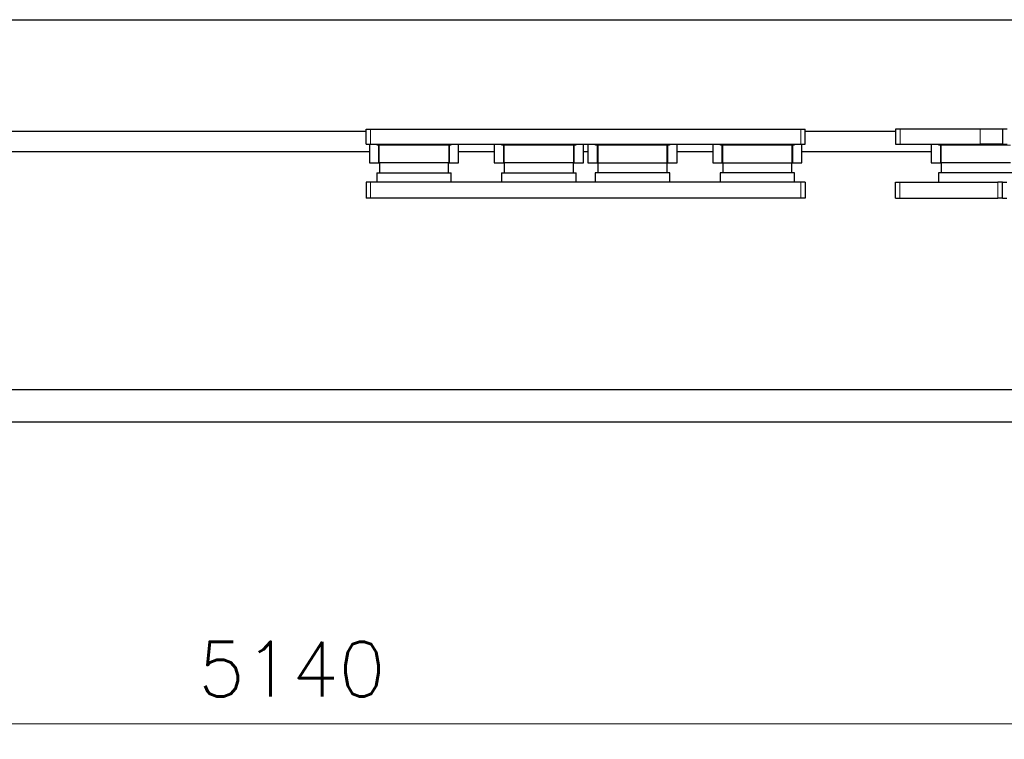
# Model space of a CAD drawing. Header units: inches. Extents: x 0 to 20790, y -12 to 14700.
# Tile 174 of 184: x 16410 to 18618, y 8383 to 9995. Entities that reach past the tile are written whole.
import ezdxf

# ---------------------------------------------------------------- set-up
doc = ezdxf.new("R2010")
doc.units = ezdxf.units.IN
doc.layers.add('1', color=7, linetype='Continuous', true_color=0xffffff)
doc.layers.add('254', color=7, linetype='Continuous', true_color=0xffffff)
doc.styles.add('latin_extended', font='simplex.shx')
doc.dimstyles.get("Standard").update_dxf_attribs({"dimtxt": 0.18, "dimasz": 0.18, "dimexe": 0.18, "dimexo": 0.0625, "dimgap": 0.09, "dimtad": 0, "dimtih": 1, "dimtoh": 1, "dimdec": 4, "dimzin": 0, "dimdsep": 46, "dimtxsty": 'Standard', "dimcen": 0.09, "dimadec": 0, "dimazin": 0, "dimtfac": 1, "dimtdec": 4, "dimtofl": 0, "dimtmove": 0, "dimatfit": 3, "dimfxl": 1, "dimtolj": 1, "dimtzin": 0, "dimarcsym": 0})

# ---------------------------------------------------------------- blocks, each defined once
blk = doc.blocks.new('_U1')
at = {"layer": '254', "color": 3, "linetype": 'Continuous', "lineweight": 13, "transparency": 16777216}
for p, q in [((19584.1, 9835.3), (19584.1, 8382.7)), ((14444.1, 9710.3), (14444.1, 8382.7)), ((14566.6, 8417.7), (19461.6, 8417.7))]:
    blk.add_line(p, q, dxfattribs=at)
at = {"layer": '254', "color": 3, "transparency": 16777216}
for points in [[(14566.6, 8438.1), (14566.6, 8397.3), (14444.1, 8417.7)], [(19461.6, 8397.3), (19461.6, 8438.1), (19584.1, 8417.7)]]:
    blk.add_solid(points, dxfattribs=at)
at = {"layer": 'Defpoints', "color": 0, "transparency": 16777216}
for p in [(19584.1, 9870.3), (14444.1, 9745.3), (19584.1, 8417.7)]:
    blk.add_point(p, dxfattribs=at)
at = {"layer": '254', "color": 2, "lineweight": 13, "transparency": 16777216, "insert": (16809.9, 8601.4), "char_height": 122.5, "attachment_point": 1, "style": 'latin_extended'}
blk.add_mtext('\\A1;5140', dxfattribs=at)

msp = doc.modelspace()

# ---------------------------------------------------------------- linework, layer by layer
at = {"layer": '1', "color": 2, "linetype": 'Continuous', "lineweight": 25}
for p, q in [((14444.053, 9995.324), (18743.984, 9995.324)), ((15514.056, 9745.324), (17186.484, 9745.324)), ((17186.553, 9750.324), (17196.553, 9750.324)), ((17186.553, 9716.324), (17186.553, 9750.324)), ((17196.553, 9750.324), (18161.553, 9750.324)), ((18161.553, 9750.324), (18171.553, 9750.324)), ((18171.517, 9745.324), (18373.984, 9745.324)), ((18171.553, 9716.324), (18171.553, 9750.324)), ((18384.053, 9750.324), (18374.053, 9750.324)), ((18374.053, 9750.324), (18374.053, 9716.324)), ((18564.053, 9750.324), (18384.053, 9750.324)), ((18614.053, 9750.324), (18564.053, 9750.324)), ((18624.053, 9750.324), (18614.053, 9750.324)), ((18614.053, 9750.324), (18614.053, 9716.324)), ((17186.553, 9716.324), (17196.553, 9716.324)), ((17215.053, 9715.324), (17194.053, 9715.324)), ((17194.053, 9715.324), (17194.053, 9674.324)), ((17195.118, 9715.324), (17194.687, 9715.785)), ((17196.053, 9715.324), (17196.053, 9716.324)), ((17196.553, 9716.324), (18161.553, 9716.324)), ((17209.65, 9715.324), (17209.65, 9716.324)), ((17215.436, 9715.324), (17215.053, 9715.324)), ((17215.436, 9674.324), (17215.436, 9715.324)), ((17216.053, 9714.324), (17216.053, 9715.785)), ((17372.053, 9714.324), (17372.053, 9715.785)), ((17373.053, 9715.324), (17372.67, 9715.324)), ((17372.67, 9715.324), (17372.67, 9674.324)), ((17394.053, 9715.324), (17373.053, 9715.324)), ((17378.456, 9715.324), (17378.456, 9716.324)), ((17392.053, 9715.324), (17392.053, 9716.324)), ((17392.988, 9715.324), (17393.419, 9715.785)), ((17394.053, 9674.324), (17394.053, 9715.324)), ((17495.053, 9715.324), (17474.053, 9715.324)), ((17474.053, 9715.324), (17474.053, 9674.324)), ((17475.118, 9715.324), (17474.687, 9715.785)), ((17476.053, 9715.324), (17476.053, 9716.324)), ((17489.65, 9715.324), (17489.65, 9716.324)), ((17495.436, 9715.324), (17495.053, 9715.324)), ((17495.436, 9674.324), (17495.436, 9715.324)), ((17496.053, 9714.324), (17496.053, 9715.785)), ((17652.053, 9714.324), (17652.053, 9715.785)), ((17653.053, 9715.324), (17652.67, 9715.324)), ((17652.67, 9715.324), (17652.67, 9674.324)), ((17674.053, 9715.324), (17653.053, 9715.324)), ((17658.456, 9715.324), (17658.456, 9716.324)), ((17672.053, 9715.324), (17672.053, 9716.324)), ((17672.988, 9715.324), (17673.419, 9715.785)), ((17674.053, 9674.324), (17674.053, 9715.324)), ((17705.053, 9715.324), (17684.053, 9715.324)), ((17684.053, 9715.324), (17684.053, 9674.324)), ((17685.118, 9715.324), (17684.687, 9715.785)), ((17686.053, 9715.324), (17686.053, 9716.324)), ((17699.65, 9715.324), (17699.65, 9716.324)), ((17705.436, 9715.324), (17705.053, 9715.324)), ((17705.436, 9674.324), (17705.436, 9715.324)), ((17706.053, 9714.324), (17706.053, 9715.785)), ((17862.053, 9714.324), (17862.053, 9715.785)), ((17863.053, 9715.324), (17862.67, 9715.324)), ((17862.67, 9715.324), (17862.67, 9674.324)), ((17884.053, 9715.324), (17863.053, 9715.324)), ((17868.456, 9715.324), (17868.456, 9716.324)), ((17882.053, 9715.324), (17882.053, 9716.324)), ((17882.988, 9715.324), (17883.419, 9715.785)), ((17884.053, 9674.324), (17884.053, 9715.324)), ((17985.053, 9715.324), (17964.053, 9715.324)), ((17964.053, 9715.324), (17964.053, 9674.324)), ((17965.118, 9715.324), (17964.687, 9715.785)), ((17966.053, 9715.324), (17966.053, 9716.324)), ((17979.65, 9715.324), (17979.65, 9716.324)), ((17985.436, 9715.324), (17985.053, 9715.324)), ((17985.436, 9674.324), (17985.436, 9715.324)), ((17986.053, 9714.324), (17986.053, 9715.785)), ((18142.053, 9714.324), (18142.053, 9715.785)), ((18143.053, 9715.324), (18142.67, 9715.324)), ((18142.67, 9715.324), (18142.67, 9674.324)), ((18164.053, 9715.324), (18143.053, 9715.324)), ((18148.456, 9715.324), (18148.456, 9716.324)), ((18161.553, 9716.324), (18171.553, 9716.324)), ((18162.053, 9715.324), (18162.053, 9716.324)), ((18162.988, 9715.324), (18163.419, 9715.785)), ((18164.053, 9674.324), (18164.053, 9715.324)), ((18374.053, 9716.324), (18384.053, 9716.324)), ((18384.053, 9716.324), (18564.053, 9716.324)), ((18475.053, 9715.324), (18454.053, 9715.324)), ((18454.053, 9715.324), (18454.053, 9674.324)), ((18455.118, 9715.324), (18454.687, 9715.785)), ((18456.053, 9715.324), (18456.053, 9716.324)), ((18469.65, 9715.324), (18469.65, 9716.324)), ((18475.436, 9715.324), (18475.053, 9715.324)), ((18475.436, 9674.324), (18475.436, 9715.324)), ((18476.053, 9714.324), (18476.053, 9715.785)), ((18614.053, 9716.324), (18564.053, 9716.324)), ((18614.053, 9716.324), (18624.053, 9716.324)), ((15434.13, 9700.324), (17194.025, 9700.324)), ((17215.052, 9699.324), (17216.053, 9699.324)), ((17216.053, 9674.324), (17216.053, 9714.324)), ((17372.053, 9714.324), (17372.053, 9674.324)), ((17373.053, 9699.324), (17372.053, 9699.324)), ((17393.99, 9700.324), (17473.993, 9700.324)), ((17495.052, 9699.324), (17496.053, 9699.324)), ((17496.053, 9674.324), (17496.053, 9714.324)), ((17652.053, 9714.324), (17652.053, 9674.324)), ((17653.053, 9699.324), (17652.053, 9699.324)), ((17674.04, 9700.324), (17684.01, 9700.324)), ((17706.053, 9699.324), (17705.436, 9699.324)), ((17706.053, 9714.324), (17706.053, 9674.324)), ((17862.053, 9674.324), (17862.053, 9714.324)), ((17862.67, 9699.324), (17862.053, 9699.324)), ((17883.976, 9700.324), (17963.979, 9700.324)), ((17986.053, 9699.324), (17985.436, 9699.324)), ((17986.053, 9714.324), (17986.053, 9674.324)), ((18142.053, 9674.324), (18142.053, 9714.324)), ((18142.67, 9699.324), (18142.053, 9699.324)), ((18164.026, 9700.324), (18454.046, 9700.324)), ((18476.053, 9699.324), (18475.436, 9699.324)), ((18476.053, 9674.324), (18476.053, 9714.324)), ((17194.053, 9674.324), (17215.053, 9674.324)), ((17215.053, 9674.324), (17215.436, 9674.324)), ((17216.053, 9689.324), (17215.436, 9689.324)), ((17372.053, 9674.324), (17216.053, 9674.324)), ((17216.553, 9674.325), (17216.553, 9652.324)), ((17371.553, 9652.324), (17371.553, 9674.325)), ((17372.67, 9689.324), (17372.053, 9689.324)), ((17372.67, 9674.324), (17373.053, 9674.324)), ((17373.053, 9674.324), (17394.053, 9674.324)), ((17474.053, 9674.324), (17495.053, 9674.324)), ((17495.053, 9674.324), (17495.436, 9674.324)), ((17496.053, 9689.324), (17495.436, 9689.324)), ((17652.053, 9674.324), (17496.053, 9674.324)), ((17496.553, 9674.325), (17496.553, 9652.324)), ((17651.553, 9652.324), (17651.553, 9674.325)), ((17652.67, 9689.324), (17652.053, 9689.324)), ((17652.67, 9674.324), (17653.053, 9674.324)), ((17653.053, 9674.324), (17674.053, 9674.324)), ((17684.053, 9674.324), (17705.053, 9674.324)), ((17705.053, 9674.324), (17705.436, 9674.324)), ((17706.042, 9689.324), (17705.436, 9689.324)), ((17706.053, 9674.324), (17862.053, 9674.324)), ((17706.553, 9674.325), (17706.553, 9652.324)), ((17861.553, 9652.324), (17861.553, 9674.325)), ((17862.67, 9689.324), (17862.053, 9689.324)), ((17862.67, 9674.324), (17863.053, 9674.324)), ((17863.053, 9674.324), (17884.053, 9674.324)), ((17964.053, 9674.324), (17985.053, 9674.324)), ((17985.053, 9674.324), (17985.436, 9674.324)), ((17986.053, 9689.324), (17985.436, 9689.324)), ((17986.053, 9674.324), (18142.053, 9674.324)), ((17986.553, 9674.325), (17986.553, 9652.324)), ((18141.553, 9652.324), (18141.553, 9674.325)), ((18142.67, 9689.324), (18142.053, 9689.324)), ((18142.67, 9674.324), (18143.053, 9674.324)), ((18143.053, 9674.324), (18164.053, 9674.324)), ((18454.053, 9674.324), (18475.053, 9674.324)), ((18475.053, 9674.324), (18475.436, 9674.324)), ((18476.053, 9689.324), (18475.436, 9689.324)), ((18632.053, 9674.324), (18476.053, 9674.324)), ((18476.553, 9674.325), (18476.553, 9652.324)), ((17210.553, 9652.324), (17377.553, 9652.324)), ((17210.553, 9652.324), (17210.553, 9631.324)), ((17377.553, 9631.324), (17377.553, 9652.324)), ((17490.553, 9652.324), (17490.553, 9631.324)), ((17490.553, 9652.324), (17657.553, 9652.324)), ((17657.553, 9631.324), (17657.553, 9652.324)), ((17867.553, 9652.324), (17700.553, 9652.324)), ((17700.553, 9652.324), (17700.553, 9631.324)), ((17867.553, 9631.324), (17867.553, 9652.324)), ((18147.553, 9652.324), (17980.553, 9652.324)), ((17980.553, 9652.324), (17980.553, 9631.324)), ((18147.553, 9631.324), (18147.553, 9652.324)), ((18637.553, 9652.324), (18470.553, 9652.324)), ((18470.553, 9652.324), (18470.553, 9631.324)), ((17196.553, 9631.324), (17186.553, 9631.324)), ((17186.553, 9631.324), (17186.553, 9595.324)), ((18161.553, 9631.324), (17196.553, 9631.324)), ((18171.553, 9631.324), (18161.553, 9631.324)), ((18171.553, 9631.324), (18171.553, 9595.324)), ((18373.553, 9631.324), (18383.553, 9631.324)), ((18373.553, 9595.324), (18373.553, 9631.324)), ((18383.553, 9631.324), (18603.553, 9631.324)), ((18613.553, 9631.324), (18603.553, 9631.324)), ((18613.553, 9631.324), (18623.553, 9631.324)), ((18613.553, 9595.324), (18613.553, 9631.324)), ((17196.553, 9595.324), (17186.553, 9595.324)), ((18161.553, 9595.324), (17196.553, 9595.324)), ((18171.553, 9595.324), (18161.553, 9595.324)), ((18373.553, 9595.324), (18383.553, 9595.324)), ((18383.553, 9595.324), (18603.553, 9595.324)), ((18613.553, 9595.324), (18603.553, 9595.324)), ((18613.553, 9595.324), (18623.553, 9595.324)), ((14384.053, 9166.929), (19584.053, 9166.929)), ((14414.053, 9094.324), (19554.053, 9094.324))]:
    msp.add_line(p, q, dxfattribs=at)
at = {"layer": '1', "color": 110, "linetype": 'Continuous', "lineweight": 13}
for p, q in [((17196.553, 9716.324), (17196.553, 9750.324)), ((18161.553, 9716.324), (18161.553, 9750.324)), ((18384.053, 9750.324), (18384.053, 9716.324)), ((18564.053, 9750.324), (18564.053, 9716.324)), ((17215.053, 9674.324), (17215.053, 9715.324)), ((17373.053, 9715.324), (17373.053, 9674.324)), ((17495.053, 9674.324), (17495.053, 9715.324)), ((17653.053, 9715.324), (17653.053, 9674.324)), ((17705.053, 9674.324), (17705.053, 9715.324)), ((17863.053, 9715.324), (17863.053, 9674.324)), ((17985.053, 9674.324), (17985.053, 9715.324)), ((18143.053, 9715.324), (18143.053, 9674.324)), ((18475.053, 9674.324), (18475.053, 9715.324)), ((17372.053, 9714.324), (17216.053, 9714.324)), ((17652.053, 9714.324), (17496.053, 9714.324)), ((17862.053, 9714.324), (17706.053, 9714.324)), ((18142.053, 9714.324), (17986.053, 9714.324)), ((18632.053, 9714.324), (18476.053, 9714.324)), ((17196.553, 9631.324), (17196.553, 9595.324)), ((18161.553, 9631.324), (18161.553, 9595.324)), ((18383.553, 9595.324), (18383.553, 9631.324)), ((18603.553, 9595.324), (18603.553, 9631.324))]:
    msp.add_line(p, q, dxfattribs=at)
at = {"layer": '1', "color": 2, "linetype": 'Continuous', "lineweight": 25}
for centre, start, end in [((17196.053, 9714.324), 133.079533, 150.000227), ((17392.053, 9714.324), 29.999773, 46.920467), ((17476.053, 9714.324), 133.079533, 150.000227), ((17672.053, 9714.324), 29.999773, 46.920467), ((17686.053, 9714.324), 133.079533, 150.000227), ((17882.053, 9714.324), 29.999773, 46.920467), ((17966.053, 9714.324), 133.079533, 150.000227), ((18162.053, 9714.324), 29.999773, 46.920467), ((18456.053, 9714.324), 133.079533, 150.000227)]:
    msp.add_arc(centre, 2, start, end, dxfattribs=at)
for points, knots in [([(17209.65, 9716.324), (17209.714, 9716.324), (17209.843, 9716.323), (17210.038, 9716.317), (17210.233, 9716.307), (17210.429, 9716.294), (17210.625, 9716.278), (17210.821, 9716.26), (17211.019, 9716.24), (17211.216, 9716.218), (17211.414, 9716.195), (17211.613, 9716.17), (17211.812, 9716.145), (17212.011, 9716.119), (17212.211, 9716.093), (17212.411, 9716.067), (17212.611, 9716.041), (17213.012, 9715.99), (17213.615, 9715.919), (17214.291, 9715.856), (17214.833, 9715.82), (17215.239, 9715.8), (17215.646, 9715.787), (17215.917, 9715.786), (17216.053, 9715.785)], [0, 0, 0, 0, 0.03235079, 0.06460127, 0.09675401, 0.12881164, 0.16077684, 0.19265233, 0.22444088, 0.25614532, 0.28776854, 0.3193135, 0.35078322, 0.38218077, 0.41350925, 0.44477181, 0.47597163, 0.50711193, 0.6311271, 0.7544598, 0.81594597, 0.87734555, 0.93868727, 1, 1, 1, 1]), ([(17209.65, 9715.324), (17210.166, 9715.324), (17210.689, 9715.301), (17211.744, 9715.241), (17212.277, 9715.204), (17213.348, 9715.136), (17213.887, 9715.107), (17214.968, 9715.066), (17215.511, 9715.055), (17216.053, 9715.055)], [0, 0, 0, 0, 0.25, 0.25, 0.5, 0.5, 0.75, 0.75, 1, 1, 1, 1]), ([(17372.053, 9715.785), (17372.143, 9715.785), (17372.324, 9715.786), (17372.595, 9715.792), (17372.866, 9715.801), (17373.137, 9715.813), (17373.408, 9715.829), (17373.678, 9715.848), (17373.948, 9715.87), (17374.218, 9715.894), (17374.488, 9715.922), (17374.757, 9715.951), (17375.025, 9715.983), (17375.473, 9716.038), (17376.099, 9716.12), (17376.76, 9716.205), (17377.285, 9716.262), (17377.678, 9716.295), (17378.069, 9716.319), (17378.327, 9716.323), (17378.456, 9716.324)], [0, 0, 0, 0, 0.04087496, 0.0817585, 0.12265922, 0.16358566, 0.20454634, 0.24554975, 0.28660432, 0.32771842, 0.36890029, 0.41015812, 0.45150002, 0.492934, 0.61784862, 0.74386368, 0.80735515, 0.87119389, 0.93540181, 1, 1, 1, 1]), ([(17372.053, 9715.055), (17372.595, 9715.055), (17373.137, 9715.066), (17374.218, 9715.107), (17374.757, 9715.136), (17375.829, 9715.204), (17376.361, 9715.241), (17377.417, 9715.301), (17377.939, 9715.324), (17378.456, 9715.324)], [0, 0, 0, 0, 0.25, 0.25, 0.5, 0.5, 0.75, 0.75, 1, 1, 1, 1]), ([(17489.65, 9716.324), (17489.714, 9716.324), (17489.843, 9716.323), (17490.038, 9716.317), (17490.233, 9716.307), (17490.429, 9716.294), (17490.625, 9716.278), (17490.821, 9716.26), (17491.019, 9716.24), (17491.216, 9716.218), (17491.414, 9716.195), (17491.613, 9716.17), (17491.812, 9716.145), (17492.011, 9716.119), (17492.211, 9716.093), (17492.411, 9716.067), (17492.611, 9716.041), (17493.012, 9715.99), (17493.615, 9715.919), (17494.291, 9715.856), (17494.833, 9715.82), (17495.239, 9715.8), (17495.646, 9715.787), (17495.917, 9715.786), (17496.053, 9715.785)], [0, 0, 0, 0, 0.03235079, 0.06460127, 0.09675401, 0.12881164, 0.16077684, 0.19265233, 0.22444088, 0.25614532, 0.28776854, 0.3193135, 0.35078322, 0.38218077, 0.41350925, 0.44477181, 0.47597163, 0.50711193, 0.6311271, 0.7544598, 0.81594597, 0.87734555, 0.93868727, 1, 1, 1, 1]), ([(17489.65, 9715.324), (17490.166, 9715.324), (17490.689, 9715.301), (17491.744, 9715.241), (17492.277, 9715.204), (17493.348, 9715.136), (17493.887, 9715.107), (17494.968, 9715.066), (17495.511, 9715.055), (17496.053, 9715.055)], [0, 0, 0, 0, 0.25, 0.25, 0.5, 0.5, 0.75, 0.75, 1, 1, 1, 1]), ([(17652.053, 9715.785), (17652.143, 9715.785), (17652.324, 9715.786), (17652.595, 9715.792), (17652.866, 9715.801), (17653.137, 9715.813), (17653.408, 9715.829), (17653.678, 9715.848), (17653.948, 9715.87), (17654.218, 9715.894), (17654.488, 9715.922), (17654.757, 9715.951), (17655.025, 9715.983), (17655.473, 9716.038), (17656.099, 9716.12), (17656.76, 9716.205), (17657.285, 9716.262), (17657.678, 9716.295), (17658.069, 9716.319), (17658.327, 9716.323), (17658.456, 9716.324)], [0, 0, 0, 0, 0.04087496, 0.0817585, 0.12265922, 0.16358566, 0.20454634, 0.24554975, 0.28660432, 0.32771842, 0.36890029, 0.41015812, 0.45150002, 0.492934, 0.61784862, 0.74386368, 0.80735515, 0.87119389, 0.93540181, 1, 1, 1, 1]), ([(17652.053, 9715.055), (17652.595, 9715.055), (17653.137, 9715.066), (17654.218, 9715.107), (17654.757, 9715.136), (17655.829, 9715.204), (17656.361, 9715.241), (17657.417, 9715.301), (17657.939, 9715.324), (17658.456, 9715.324)], [0, 0, 0, 0, 0.25, 0.25, 0.5, 0.5, 0.75, 0.75, 1, 1, 1, 1]), ([(17699.65, 9716.324), (17699.714, 9716.324), (17699.843, 9716.323), (17700.038, 9716.317), (17700.233, 9716.307), (17700.429, 9716.294), (17700.625, 9716.278), (17700.821, 9716.26), (17701.019, 9716.24), (17701.216, 9716.218), (17701.414, 9716.195), (17701.613, 9716.17), (17701.812, 9716.145), (17702.011, 9716.119), (17702.211, 9716.093), (17702.411, 9716.067), (17702.611, 9716.041), (17703.012, 9715.99), (17703.615, 9715.919), (17704.291, 9715.856), (17704.833, 9715.82), (17705.239, 9715.8), (17705.646, 9715.787), (17705.917, 9715.786), (17706.053, 9715.785)], [0, 0, 0, 0, 0.03235079, 0.06460127, 0.09675401, 0.12881164, 0.16077684, 0.19265233, 0.22444088, 0.25614532, 0.28776854, 0.3193135, 0.35078322, 0.38218077, 0.41350925, 0.44477181, 0.47597163, 0.50711193, 0.6311271, 0.7544598, 0.81594597, 0.87734555, 0.93868727, 1, 1, 1, 1]), ([(17699.65, 9715.324), (17700.166, 9715.324), (17700.689, 9715.301), (17701.744, 9715.241), (17702.277, 9715.204), (17703.348, 9715.136), (17703.887, 9715.107), (17704.968, 9715.066), (17705.511, 9715.055), (17706.053, 9715.055)], [0, 0, 0, 0, 0.25, 0.25, 0.5, 0.5, 0.75, 0.75, 1, 1, 1, 1]), ([(17862.053, 9715.785), (17862.143, 9715.785), (17862.324, 9715.786), (17862.595, 9715.792), (17862.866, 9715.801), (17863.137, 9715.813), (17863.408, 9715.829), (17863.678, 9715.848), (17863.948, 9715.87), (17864.218, 9715.894), (17864.488, 9715.922), (17864.757, 9715.951), (17865.025, 9715.983), (17865.473, 9716.038), (17866.099, 9716.12), (17866.76, 9716.205), (17867.285, 9716.262), (17867.678, 9716.295), (17868.069, 9716.319), (17868.327, 9716.323), (17868.456, 9716.324)], [0, 0, 0, 0, 0.04087496, 0.0817585, 0.12265922, 0.16358566, 0.20454634, 0.24554975, 0.28660432, 0.32771842, 0.36890029, 0.41015812, 0.45150002, 0.492934, 0.61784862, 0.74386368, 0.80735515, 0.87119389, 0.93540181, 1, 1, 1, 1]), ([(17862.053, 9715.055), (17862.595, 9715.055), (17863.137, 9715.066), (17864.218, 9715.107), (17864.757, 9715.136), (17865.829, 9715.204), (17866.361, 9715.241), (17867.417, 9715.301), (17867.939, 9715.324), (17868.456, 9715.324)], [0, 0, 0, 0, 0.25, 0.25, 0.5, 0.5, 0.75, 0.75, 1, 1, 1, 1]), ([(17979.65, 9716.324), (17979.714, 9716.324), (17979.843, 9716.323), (17980.038, 9716.317), (17980.233, 9716.307), (17980.429, 9716.294), (17980.625, 9716.278), (17980.821, 9716.26), (17981.019, 9716.24), (17981.216, 9716.218), (17981.414, 9716.195), (17981.613, 9716.17), (17981.812, 9716.145), (17982.011, 9716.119), (17982.211, 9716.093), (17982.411, 9716.067), (17982.611, 9716.041), (17983.012, 9715.99), (17983.615, 9715.919), (17984.291, 9715.856), (17984.833, 9715.82), (17985.239, 9715.8), (17985.646, 9715.787), (17985.917, 9715.786), (17986.053, 9715.785)], [0, 0, 0, 0, 0.03235079, 0.06460127, 0.09675401, 0.12881164, 0.16077684, 0.19265233, 0.22444088, 0.25614532, 0.28776854, 0.3193135, 0.35078322, 0.38218077, 0.41350925, 0.44477181, 0.47597163, 0.50711193, 0.6311271, 0.7544598, 0.81594597, 0.87734555, 0.93868727, 1, 1, 1, 1]), ([(17979.65, 9715.324), (17980.166, 9715.324), (17980.689, 9715.301), (17981.744, 9715.241), (17982.277, 9715.204), (17983.348, 9715.136), (17983.887, 9715.107), (17984.968, 9715.066), (17985.511, 9715.055), (17986.053, 9715.055)], [0, 0, 0, 0, 0.25, 0.25, 0.5, 0.5, 0.75, 0.75, 1, 1, 1, 1]), ([(18142.053, 9715.785), (18142.143, 9715.785), (18142.324, 9715.786), (18142.595, 9715.792), (18142.866, 9715.801), (18143.137, 9715.813), (18143.408, 9715.829), (18143.678, 9715.848), (18143.948, 9715.87), (18144.218, 9715.894), (18144.488, 9715.922), (18144.757, 9715.951), (18145.025, 9715.983), (18145.473, 9716.038), (18146.099, 9716.12), (18146.76, 9716.205), (18147.285, 9716.262), (18147.678, 9716.295), (18148.069, 9716.319), (18148.327, 9716.323), (18148.456, 9716.324)], [0, 0, 0, 0, 0.04087496, 0.0817585, 0.12265922, 0.16358566, 0.20454634, 0.24554975, 0.28660432, 0.32771842, 0.36890029, 0.41015812, 0.45150002, 0.492934, 0.61784862, 0.74386368, 0.80735515, 0.87119389, 0.93540181, 1, 1, 1, 1]), ([(18142.053, 9715.055), (18142.595, 9715.055), (18143.137, 9715.066), (18144.218, 9715.107), (18144.757, 9715.136), (18145.829, 9715.204), (18146.361, 9715.241), (18147.417, 9715.301), (18147.939, 9715.324), (18148.456, 9715.324)], [0, 0, 0, 0, 0.25, 0.25, 0.5, 0.5, 0.75, 0.75, 1, 1, 1, 1]), ([(18469.65, 9716.324), (18469.714, 9716.324), (18469.843, 9716.323), (18470.038, 9716.317), (18470.233, 9716.307), (18470.429, 9716.294), (18470.625, 9716.278), (18470.821, 9716.26), (18471.019, 9716.24), (18471.216, 9716.218), (18471.414, 9716.195), (18471.613, 9716.17), (18471.812, 9716.145), (18472.011, 9716.119), (18472.211, 9716.093), (18472.411, 9716.067), (18472.611, 9716.041), (18473.012, 9715.99), (18473.615, 9715.919), (18474.291, 9715.856), (18474.833, 9715.82), (18475.239, 9715.8), (18475.646, 9715.787), (18475.917, 9715.786), (18476.053, 9715.785)], [0, 0, 0, 0, 0.03235079, 0.06460127, 0.09675401, 0.12881164, 0.16077684, 0.19265233, 0.22444088, 0.25614532, 0.28776854, 0.3193135, 0.35078322, 0.38218077, 0.41350925, 0.44477181, 0.47597163, 0.50711193, 0.6311271, 0.7544598, 0.81594597, 0.87734555, 0.93868727, 1, 1, 1, 1]), ([(18469.65, 9715.324), (18470.166, 9715.324), (18470.689, 9715.301), (18471.744, 9715.241), (18472.277, 9715.204), (18473.348, 9715.136), (18473.887, 9715.107), (18474.968, 9715.066), (18475.511, 9715.055), (18476.053, 9715.055)], [0, 0, 0, 0, 0.25, 0.25, 0.5, 0.5, 0.75, 0.75, 1, 1, 1, 1])]:
    msp.add_open_spline(points, degree=3, knots=knots, dxfattribs=at)

# ---------------------------------------------------------------- dimensions: what is measured, and where the dimension line sits
at = {"layer": '254', "color": 2, "linetype": 'Continuous', "lineweight": 13}
dim = msp.add_linear_dim(base=(19584.053, 8417.678), p1=(14444.053, 9745.324), p2=(19584.053, 9870.324), dimstyle='Standard', override={"dimscale": 35, "dimtxt": 3.5, "dimasz": 3.5, "dimexe": 1, "dimexo": 1, "dimgap": 1.75, "dimtad": 1, "dimtih": 1, "dimtoh": 0, "dimdec": 0, "dimlfac": 1, "dimzin": 8, "dimdsep": 46, "dimlunit": 2, "dimtxsty": 'latin_extended', "dimsah": 1, "dimse1": 0, "dimse2": 0, "dimsd1": 0, "dimsd2": 0, "dimclrd": 3, "dimclre": 3, "dimclrt": 2, "dimtol": 0, "dimtm": -0.1, "dimtfac": 0.714286, "dimtdec": 3, "dimtofl": 1, "dimtmove": 0, "dimtzin": 8, "dimlwd": 13, "dimlwe": 13}, dxfattribs=at)
dim.commit()
dim.dimension.update_dxf_attribs({"geometry": '_U1', "text_midpoint": (17014.053, 8417.678), "dimtype": 160})

doc.saveas('drawing.dxf')
